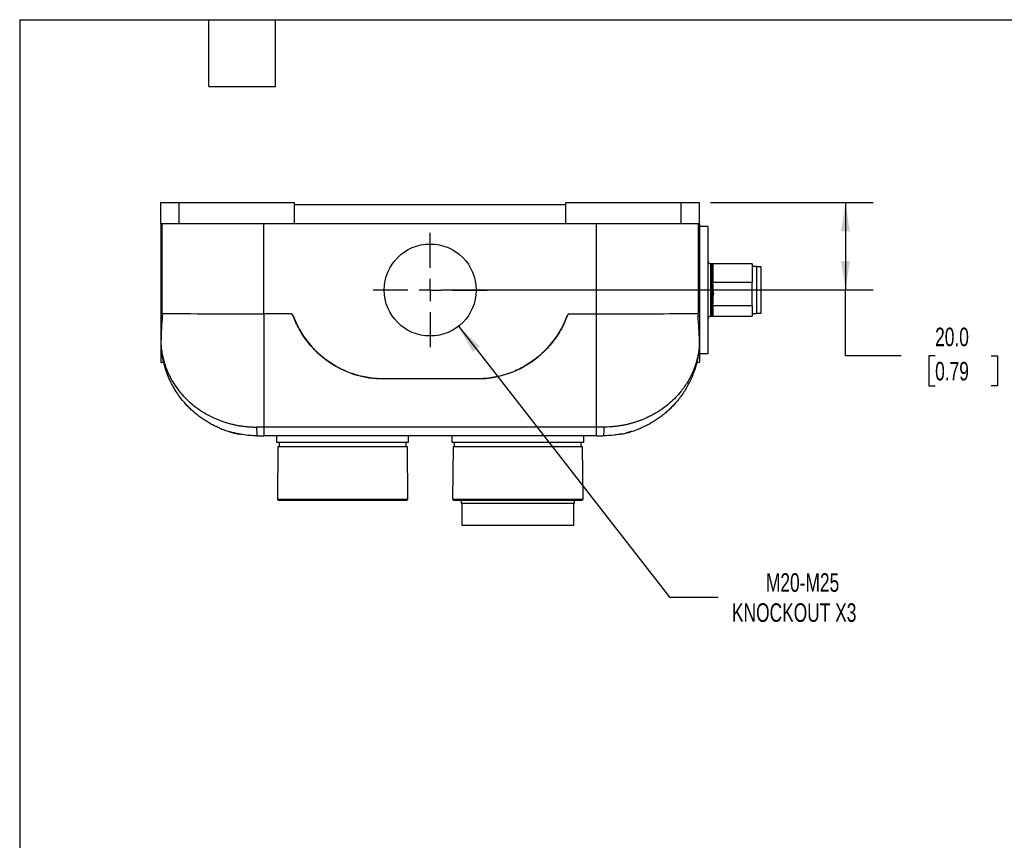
# Model space of a CAD drawing. Header units: millimetres. Extents: x 13 to 546, y 13 to 419.
# Tile 3 of 9: x 13 to 238, y 232 to 419. Entities that reach past the tile are written whole.
import ezdxf

# ---------------------------------------------------------------- set-up
doc = ezdxf.new("R2010")
doc.units = ezdxf.units.MM
doc.header["$LTSCALE"] = 2
doc.linetypes.add('SLD-Center', pattern=[19.05, 15.24, -1.27, 1.27, -1.27])
doc.linetypes.add('SLD-Solid', pattern=[0])
doc.layers.add('CENTER', color=40, linetype='SLD-Center')
doc.layers.add('DIMENSIONS', color=140, linetype='SLD-Solid', lineweight=25)
doc.layers.add('TEXT', color=140, linetype='SLD-Solid', lineweight=25)
doc.styles.add('SLDTEXTSTYLE0', font='TXT', dxfattribs={"width": 0.7})
doc.dimstyles.new('SLDDIMSTYLE1', dxfattribs={"dimtxt": 4.316016, "dimasz": 6.604, "dimexe": 0, "dimexo": 0.0625, "dimgap": 1.079004, "dimtad": 0, "dimtih": 1, "dimtoh": 1, "dimrnd": 1e-09, "dimzin": 4, "dimdsep": 46, "dimtxsty": 'SLDTEXTSTYLE0', "dimsah": 1, "dimcen": 0.09, "dimadec": 0, "dimazin": 1, "dimtfac": 1, "dimtofl": 0, "dimtmove": 0, "dimatfit": 3, "dimfxl": 0, "dimfrac": 2, "dimtolj": 1, "dimtzin": 12, "dimarcsym": 0})
doc.dimstyles.new('SLDDIMSTYLE5', dxfattribs={"dimtxt": 4.316016, "dimasz": 6.604, "dimexe": 0, "dimexo": 0.0625, "dimgap": 1.079004, "dimtad": 0, "dimtih": 1, "dimtoh": 1, "dimrnd": 1e-09, "dimzin": 12, "dimdsep": 46, "dimtxsty": 'SLDTEXTSTYLE0', "dimsah": 1, "dimcen": 0, "dimadec": 0, "dimazin": 3, "dimtfac": 1, "dimtofl": 0, "dimtmove": 0, "dimatfit": 3, "dimfxl": 0, "dimfrac": 2, "dimtolj": 1, "dimtzin": 12, "dimarcsym": 0})

# ---------------------------------------------------------------- blocks, each defined once
blk = doc.blocks.new('_D_9')
at = {"layer": 'DIMENSIONS'}
for p, q in [((170.47, 377.35), (207.6, 377.35)), ((201.25, 377.35), (201.25, 357.35)), ((108.97, 357.35), (207.6, 357.35)), ((201.25, 342.33), (201.25, 357.35)), ((213.95, 342.33), (201.25, 342.33)), ((221.72, 342.33), (220.28, 342.33)), ((220.28, 342.33), (220.28, 335.47)), ((234.55, 342.33), (236, 342.33)), ((236, 342.33), (236, 335.47)), ((220.28, 335.47), (221.72, 335.47)), ((236, 335.47), (234.55, 335.47))]:
    blk.add_line(p, q, dxfattribs=at)
for points in [[(201.25, 377.35), (200.23, 370.74), (202.26, 370.74)], [(201.25, 357.35), (202.26, 363.95), (200.23, 363.95)]]:
    blk.add_solid(points, dxfattribs=at)
at = {"layer": 'DIMENSIONS', "char_height": 4.233, "attachment_point": 1, "style": 'SLDTEXTSTYLE0'}
for s, insert in [('20.0', (221.72, 348.75)), ('0.79', (221.72, 340.93))]:
    blk.add_mtext(s, dxfattribs=dict(at, insert=insert))
blk = doc.blocks.new('_D_10')
at = {"layer": 'DIMENSIONS'}
for p, q in [((112.88, 349.06), (161.05, 287.19)), ((161.05, 287.19), (172.17, 287.19))]:
    blk.add_line(p, q, dxfattribs=at)
blk.add_solid([(112.88, 349.06), (116.14, 343.23), (117.74, 344.48)], dxfattribs=at)
at = {"layer": 'DIMENSIONS', "attachment_point": 1, "style": 'SLDTEXTSTYLE0'}
for s, insert, char_height in [('M20-M25', (183.09, 292.64), 4.233), ('KNOCKOUT X3', (175.34, 285.78), 4.2333)]:
    blk.add_mtext(s, dxfattribs=dict(at, insert=insert, char_height=char_height))
blk = doc.blocks.new('SW_CENTERMARKSYMBOL_7')
at = {"layer": 'CENTER', "color": 0}
for p, q in [((0, 5.08), (0, 13.04)), ((0, 0), (0, 2.54)), ((-5.08, 0), (-13.04, 0)), ((0, 0), (-2.54, 0)), ((0, 0), (0, -2.54)), ((0, 0), (2.54, 0)), ((5.08, 0), (13.04, 0)), ((0, -5.08), (0, -13.04))]:
    blk.add_line(p, q, dxfattribs=at)

msp = doc.modelspace()

# ---------------------------------------------------------------- linework, layer by layer
for p, q in [((44.933, 372.548), (44.933, 377.348)), ((44.933, 377.348), (49.133, 377.348)), ((49.133, 372.548), (49.133, 377.348)), ((49.133, 377.348), (75.433, 377.348)), ((75.433, 372.548), (75.433, 377.348)), ((75.433, 376.848), (137.433, 376.848)), ((137.433, 377.348), (163.733, 377.348)), ((137.433, 372.548), (137.433, 377.348)), ((163.733, 372.548), (163.733, 377.348)), ((163.733, 377.348), (167.933, 377.348)), ((167.933, 372.548), (167.933, 377.348)), ((44.933, 372.548), (49.133, 372.548)), ((44.933, 372.548), (44.933, 351.514)), ((45.144, 372.548), (45.144, 352.025)), ((49.133, 372.548), (75.433, 372.548)), ((68.433, 351.91), (68.433, 372.548)), ((75.433, 372.548), (137.433, 372.548)), ((137.433, 372.548), (163.733, 372.548)), ((144.433, 351.91), (144.433, 372.548)), ((163.733, 372.548), (167.933, 372.548)), ((167.722, 352.025), (167.722, 372.548)), ((167.933, 372.548), (167.933, 351.514)), ((169.933, 371.848), (167.933, 371.848)), ((169.933, 342.848), (169.933, 371.848)), ((170.733, 363.348), (170.433, 363.348)), ((170.433, 363.348), (170.433, 363.261)), ((170.433, 363.261), (170.433, 351.348)), ((170.733, 363.261), (170.733, 363.348)), ((170.733, 351.348), (170.733, 363.261)), ((179.933, 363.348), (170.933, 363.348)), ((170.933, 363.348), (170.933, 359.12)), ((179.933, 363.348), (179.933, 359.12)), ((180.933, 362.698), (179.933, 362.698)), ((180.933, 362.698), (180.933, 362.621)), ((181.983, 362.648), (180.933, 362.648)), ((180.933, 362.621), (180.933, 351.998)), ((181.983, 362.571), (181.983, 362.648)), ((181.983, 352.048), (181.983, 362.571)), ((170.933, 359.12), (179.933, 359.12)), ((170.933, 358.651), (170.933, 359.12)), ((179.933, 356.443), (179.933, 359.12)), ((179.933, 353.766), (179.933, 356.443)), ((170.933, 353.766), (170.933, 354.236)), ((179.933, 353.766), (170.933, 353.766)), ((170.933, 353.766), (170.933, 351.348)), ((179.933, 353.766), (179.933, 351.348)), ((44.933, 351.514), (45.269, 351.514)), ((44.933, 351.514), (44.933, 340.848)), ((74.78, 351.91), (68.433, 351.91)), ((68.433, 351.91), (68.433, 326.036)), ((138.086, 351.91), (144.433, 351.91)), ((144.433, 326.036), (144.433, 351.91)), ((167.597, 351.514), (167.933, 351.514)), ((167.933, 351.514), (167.933, 340.848)), ((170.433, 351.348), (170.733, 351.348)), ((170.933, 351.348), (179.933, 351.348)), ((179.933, 351.998), (180.933, 351.998)), ((180.933, 352.048), (181.983, 352.048)), ((44.976, 344.733), (44.969, 345.896)), ((167.89, 344.733), (167.897, 345.896)), ((167.933, 342.848), (169.933, 342.848)), ((44.933, 340.848), (45.558, 340.848)), ((167.303, 340.848), (167.933, 340.848)), ((117.299, 337.048), (95.567, 337.048)), ((68.433, 326.036), (66.792, 326.036)), ((144.433, 326.036), (68.433, 326.036)), ((68.433, 326.036), (68.433, 324.048)), ((146.074, 326.036), (144.433, 326.036)), ((144.433, 324.048), (144.433, 326.036)), ((144.433, 324.048), (68.433, 324.048)), ((71.433, 322.548), (71.433, 324.048)), ((101.433, 324.048), (101.433, 322.548)), ((111.433, 322.548), (111.433, 324.048)), ((141.433, 324.048), (141.433, 322.548)), ((101.433, 322.548), (71.433, 322.548)), ((71.639, 321.548), (71.535, 309.548)), ((101.227, 321.548), (71.639, 321.548)), ((71.933, 322.548), (71.933, 321.548)), ((100.933, 321.548), (100.933, 322.548)), ((101.331, 309.548), (101.227, 321.548)), ((141.433, 322.548), (111.433, 322.548)), ((111.639, 321.548), (111.535, 309.548)), ((141.227, 321.548), (111.639, 321.548)), ((111.933, 322.548), (111.933, 321.548)), ((140.933, 321.548), (140.933, 322.548)), ((141.331, 309.548), (141.227, 321.548)), ((71.535, 309.548), (71.733, 309.348)), ((71.535, 309.548), (101.331, 309.548)), ((71.733, 309.348), (101.133, 309.348)), ((101.133, 309.348), (101.331, 309.548)), ((111.535, 309.548), (111.733, 309.348)), ((111.535, 309.548), (141.331, 309.548)), ((111.733, 309.348), (141.133, 309.348)), ((113.483, 309.348), (113.483, 308.648)), ((113.633, 308.648), (113.633, 303.648)), ((139.233, 303.648), (139.233, 308.648)), ((139.383, 308.648), (139.383, 309.348)), ((141.133, 309.348), (141.331, 309.548))]:
    msp.add_line(p, q)
msp.add_circle((106.433, 357.348), 10.5)
for centre, radius, start, end in [((170.433, 363.848), 0.5, 180, 270), ((170.733, 363.148), 0.2, 0, 90), ((74.303, 351.148), 0.9, 20.18046, 52.94583), ((95.797, 359.048), 22, 200.18046, 270), ((117.069, 359.048), 22, 270.94711, 339.81954), ((138.563, 351.148), 0.9, 147.0059, 159.81954), ((170.433, 350.848), 0.5, 90, 180), ((170.733, 351.548), 0.2, 270, 0), ((46.976, 344.744), 2, 180.33333, 183.73697), ((165.89, 344.744), 2, 356.26303, 359.66667)]:
    msp.add_arc(centre, radius, start, end)
for centre, start_param, end_param in [((68.433, 352.048), 3.309122, 4.712389), ((144.433, 352.048), 4.712389, 6.1156559)]:
    msp.add_ellipse(centre, major_axis=(23.619, 0), ratio=0.0058178, start_param=start_param, end_param=end_param)
for points in [[(170.933, 358.651), (170.933, 357.137), (170.933, 355.546), (170.933, 354.236)], [(66.933, 324.048), (67.433, 324.048), (67.932, 324.048), (68.433, 324.048)], [(144.433, 324.048), (144.935, 324.048), (145.433, 324.048), (145.933, 324.048)]]:
    msp.add_open_spline(points, degree=3)
for points, knots in [([(170.933, 357.899), (170.933, 357.653), (170.963, 357.409), (171.038, 356.925), (171.086, 356.684), (171.133, 356.443)], [0, 0, 0, 0, 0.5, 0.5, 1, 1, 1, 1]), ([(170.933, 354.988), (170.933, 355.233), (170.963, 355.477), (171.038, 355.962), (171.086, 356.203), (171.133, 356.443)], [0, 0, 0, 0, 0.5, 0.5, 1, 1, 1, 1]), ([(45.269, 351.514), (45.194, 350.452), (45.118, 349.454), (45.003, 347.582), (44.964, 346.707), (44.969, 345.896)], [0, 0, 0, 0, 0.5, 0.5, 1, 1, 1, 1]), ([(45.42, 352.048), (45.385, 352.048), (45.352, 351.998), (45.299, 351.812), (45.28, 351.675), (45.269, 351.514)], [0, 0, 0, 0, 0.5, 0.5, 1, 1, 1, 1]), ([(75.148, 351.458), (75.113, 351.551), (75.064, 351.638), (74.938, 351.793), (74.864, 351.858), (74.78, 351.91)], [0, 0, 0, 0, 0.5, 0.5, 1, 1, 1, 1]), ([(95.567, 337.048), (94.457, 337.059), (93.355, 337.154), (91.165, 337.511), (90.087, 337.772), (88.506, 338.283), (87.984, 338.473), (86.959, 338.892), (86.455, 339.121), (85.465, 339.616), (84.977, 339.883), (84.026, 340.452), (83.563, 340.754), (82.206, 341.711), (81.348, 342.42), (79.752, 343.954), (79.01, 344.784), (77.664, 346.541), (77.055, 347.474), (75.989, 349.41), (75.531, 350.415), (75.148, 351.458)], [0, 0, 0, 0, 0.125, 0.125, 0.25, 0.25, 0.3125, 0.3125, 0.375, 0.375, 0.4375, 0.4375, 0.5, 0.5, 0.625, 0.625, 0.75, 0.75, 0.875, 0.875, 1, 1, 1, 1]), ([(137.718, 351.458), (137.335, 350.415), (136.876, 349.409), (135.807, 347.466), (135.2, 346.537), (134.188, 345.218), (133.834, 344.79), (133.095, 343.965), (132.711, 343.567), (131.913, 342.8), (131.498, 342.43), (130.643, 341.725), (130.203, 341.389), (128.847, 340.432), (127.891, 339.861), (125.911, 338.872), (124.88, 338.45), (122.774, 337.771), (121.691, 337.509), (119.51, 337.154), (118.409, 337.059), (117.299, 337.048)], [0, 0, 0, 0, 0.125, 0.125, 0.25, 0.25, 0.3125, 0.3125, 0.375, 0.375, 0.4375, 0.4375, 0.5, 0.5, 0.625, 0.625, 0.75, 0.75, 0.875, 0.875, 1, 1, 1, 1]), ([(138.086, 351.91), (138.002, 351.858), (137.927, 351.791), (137.801, 351.636), (137.753, 351.551), (137.718, 351.458)], [0, 0, 0, 0, 0.5, 0.5, 1, 1, 1, 1]), ([(167.446, 352.048), (167.481, 352.048), (167.514, 351.998), (167.567, 351.812), (167.586, 351.675), (167.597, 351.514)], [0, 0, 0, 0, 0.5, 0.5, 1, 1, 1, 1]), ([(167.897, 345.896), (167.902, 346.707), (167.863, 347.582), (167.748, 349.454), (167.672, 350.452), (167.597, 351.514)], [0, 0, 0, 0, 0.5, 0.5, 1, 1, 1, 1]), ([(44.976, 344.733), (44.976, 344.732), (44.976, 344.73), (44.977, 344.714), (44.979, 344.689), (44.981, 344.653), (44.985, 344.608), (44.989, 344.553), (44.994, 344.488), (45.001, 344.413), (45.014, 344.263), (45.041, 344.002), (45.087, 343.622), (45.151, 343.171), (45.24, 342.65), (45.397, 341.875), (45.63, 340.967), (45.925, 340.046), (46.172, 339.376), (46.473, 338.632), (46.87, 337.768), (47.423, 336.735), (48.143, 335.557), (49.079, 334.259), (50.364, 332.785), (51.836, 331.393), (53.515, 330.102), (55.292, 328.99), (56.796, 328.231), (57.951, 327.739), (58.725, 327.443), (59.508, 327.175), (60.299, 326.935), (61.098, 326.723), (61.903, 326.54), (62.712, 326.384), (63.525, 326.257), (64.34, 326.158), (65.157, 326.088), (65.974, 326.044), (66.52, 326.039), (66.792, 326.036)], [0, 0, 0, 0, 0.0028726, 0.0058693, 0.009008, 0.0123043, 0.0157716, 0.0194214, 0.0232636, 0.0273067, 0.0315581, 0.045677, 0.0625822, 0.0794067, 0.0999653, 0.1242611, 0.1695664, 0.2051947, 0.2311491, 0.2474321, 0.2919998, 0.3331087, 0.3707661, 0.4348954, 0.4948309, 0.5622479, 0.6263283, 0.6872386, 0.7451726, 0.7678375, 0.7901781, 0.812212, 0.8339577, 0.8554345, 0.8766623, 0.8976617, 0.918454, 0.9390611, 0.9595057, 0.9798108, 1, 1, 1, 1]), ([(58.367, 325.785), (58.002, 325.946), (57.289, 326.26), (56.275, 326.792), (55.303, 327.361), (54.356, 327.985), (53.469, 328.637), (52.639, 329.314), (51.86, 330.011), (51.103, 330.758), (50.28, 331.652), (49.413, 332.713), (48.532, 333.957), (47.723, 335.286), (46.998, 336.697), (46.486, 337.899), (46.136, 338.861), (45.905, 339.566), (45.698, 340.279), (45.52, 340.984), (45.382, 341.613), (45.278, 342.155), (45.202, 342.61), (45.142, 343.017), (45.095, 343.374), (45.06, 343.683), (45.033, 343.944), (45.013, 344.165), (44.999, 344.344), (44.988, 344.487), (44.981, 344.591), (44.98, 344.607), (44.98, 344.614)], [0, 0, 0, 0, 0.041299, 0.080526, 0.1206596, 0.1617383, 0.2037982, 0.2422513, 0.2819303, 0.3228552, 0.3650439, 0.4243202, 0.4858913, 0.5497879, 0.6160375, 0.6846645, 0.7160683, 0.7479668, 0.7809069, 0.8131109, 0.8434423, 0.8661555, 0.8869044, 0.9056926, 0.9225248, 0.9371746, 0.950237, 0.9617328, 0.9720646, 0.9810658, 0.9910745, 1, 1, 1, 1]), ([(167.89, 344.733), (167.89, 344.732), (167.89, 344.73), (167.889, 344.716), (167.888, 344.694), (167.886, 344.666), (167.883, 344.631), (167.88, 344.591), (167.876, 344.547), (167.872, 344.499), (167.868, 344.448), (167.863, 344.394), (167.858, 344.338), (167.853, 344.279), (167.847, 344.219), (167.841, 344.159), (167.834, 344.097), (167.828, 344.034), (167.82, 343.97), (167.813, 343.905), (167.805, 343.84), (167.797, 343.774), (167.789, 343.707), (167.78, 343.639), (167.771, 343.572), (167.762, 343.504), (167.752, 343.435), (167.742, 343.366), (167.732, 343.297), (167.721, 343.228), (167.71, 343.159), (167.699, 343.089), (167.688, 343.019), (167.676, 342.949), (167.664, 342.879), (167.651, 342.809), (167.639, 342.739), (167.626, 342.668), (167.612, 342.597), (167.599, 342.527), (167.585, 342.456), (167.57, 342.385), (167.556, 342.314), (167.541, 342.242), (167.526, 342.171), (167.51, 342.1), (167.494, 342.028), (167.478, 341.957), (167.462, 341.885), (167.445, 341.814), (167.428, 341.742), (167.411, 341.671), (167.393, 341.599), (167.375, 341.528), (167.357, 341.456), (167.339, 341.385), (167.32, 341.313), (167.301, 341.242), (167.281, 341.17), (167.262, 341.099), (167.242, 341.027), (167.221, 340.956), (167.201, 340.884), (167.18, 340.813), (167.159, 340.741), (167.137, 340.67), (167.115, 340.598), (167.093, 340.527), (167.071, 340.456), (167.048, 340.384), (167.025, 340.313), (167.001, 340.242), (166.978, 340.171), (166.954, 340.099), (166.929, 340.028), (166.905, 339.957), (166.88, 339.886), (166.855, 339.815), (166.829, 339.743), (166.803, 339.672), (166.777, 339.601), (166.751, 339.53), (166.724, 339.459), (166.697, 339.388), (166.669, 339.317), (166.642, 339.247), (166.613, 339.176), (166.585, 339.105), (166.556, 339.034), (166.527, 338.963), (166.498, 338.893), (166.468, 338.822), (166.438, 338.751), (166.408, 338.681), (166.378, 338.61), (166.347, 338.54), (166.315, 338.47), (166.284, 338.399), (166.252, 338.329), (166.22, 338.259), (166.187, 338.188), (166.154, 338.118), (166.121, 338.048), (166.088, 337.978), (166.054, 337.908), (166.02, 337.838), (165.985, 337.768), (165.95, 337.698), (165.915, 337.628), (165.88, 337.559), (165.844, 337.489), (165.808, 337.419), (165.771, 337.35), (165.735, 337.28), (165.697, 337.211), (165.66, 337.142), (165.622, 337.072), (165.584, 337.003), (165.546, 336.934), (165.507, 336.865), (165.287, 336.476), (164.858, 335.774), (164.252, 334.906), (163.494, 333.924), (162.54, 332.833), (161.151, 331.5), (159.788, 330.425), (158.554, 329.599), (157.598, 329.028), (156.641, 328.519), (155.781, 328.11), (155.018, 327.783), (154.347, 327.519), (153.659, 327.273), (152.956, 327.047), (152.237, 326.841), (151.503, 326.656), (150.756, 326.495), (149.996, 326.356), (149.226, 326.241), (148.448, 326.15), (147.661, 326.085), (146.87, 326.044), (146.339, 326.039), (146.074, 326.036)], [0, 0, 0, 0, 0.0028574, 0.0057044, 0.0085483, 0.0113923, 0.0142356, 0.0170742, 0.0199021, 0.0227188, 0.0255278, 0.0283315, 0.0311313, 0.0339277, 0.0367204, 0.0395091, 0.0422942, 0.0450763, 0.0478559, 0.0506334, 0.0534091, 0.0561832, 0.0589561, 0.0617278, 0.0644985, 0.0672683, 0.0700373, 0.0728055, 0.0755729, 0.0783396, 0.0811056, 0.083871, 0.0866358, 0.0894001, 0.0921638, 0.0949272, 0.0976901, 0.1004526, 0.1032148, 0.1059767, 0.1087383, 0.1114996, 0.1142607, 0.1170216, 0.1197823, 0.1225428, 0.1253033, 0.1280636, 0.1308238, 0.1335839, 0.136344, 0.139104, 0.141864, 0.144624, 0.147384, 0.150144, 0.152904, 0.1556639, 0.1584239, 0.1611838, 0.1639438, 0.1667037, 0.1694637, 0.1722236, 0.1749835, 0.1777434, 0.1805033, 0.1832632, 0.1860231, 0.1887829, 0.1915428, 0.1943027, 0.1970626, 0.1998224, 0.2025823, 0.2053422, 0.2081021, 0.210862, 0.2136219, 0.2163818, 0.2191417, 0.2219017, 0.2246616, 0.2274216, 0.2301817, 0.2329417, 0.2357018, 0.2384619, 0.2412221, 0.2439823, 0.2467426, 0.2495029, 0.2522632, 0.2550237, 0.2577842, 0.2605447, 0.2633054, 0.2660661, 0.2688269, 0.2715878, 0.2743488, 0.2771099, 0.2798711, 0.2826325, 0.2853939, 0.2881555, 0.2909172, 0.2936791, 0.2964411, 0.2992032, 0.3019656, 0.3047281, 0.3074907, 0.3102536, 0.3130166, 0.3157799, 0.3185433, 0.321307, 0.3240709, 0.326835, 0.3295994, 0.3707641, 0.4120206, 0.4371288, 0.4948213, 0.5539165, 0.6195126, 0.6531841, 0.6853399, 0.7160074, 0.745186, 0.7646656, 0.7841719, 0.8036997, 0.8232467, 0.8428138, 0.8624055, 0.8820227, 0.9016594, 0.9213101, 0.9409708, 0.9606392, 0.980315, 1, 1, 1, 1]), ([(167.886, 344.614), (167.886, 344.607), (167.885, 344.591), (167.878, 344.487), (167.867, 344.344), (167.837, 343.972), (167.766, 343.285), (167.619, 342.295), (167.417, 341.269), (167.155, 340.216), (166.845, 339.187), (166.454, 338.086), (165.972, 336.935), (165.386, 335.744), (164.739, 334.608), (164.039, 333.53), (163.29, 332.511), (162.528, 331.589), (161.763, 330.758), (161.006, 330.011), (160.227, 329.314), (159.397, 328.638), (158.51, 327.985), (157.563, 327.361), (156.591, 326.792), (155.528, 326.232), (154.754, 325.902), (154.33, 325.722)], [0, 0, 0, 0, 0.0088714, 0.0188206, 0.0277662, 0.0380375, 0.0823415, 0.1259144, 0.1742034, 0.2204901, 0.2677196, 0.3134036, 0.370423, 0.4257951, 0.4795339, 0.5316542, 0.5821727, 0.6311076, 0.6730397, 0.713717, 0.7531573, 0.7913805, 0.8331859, 0.8740173, 0.9139105, 0.9529039, 1, 1, 1, 1]), ([(66.792, 326.036), (66.793, 325.508), (66.808, 325.002), (66.86, 324.257), (66.896, 324.048), (66.933, 324.048)], [0, 0, 0, 0, 0.5, 0.5, 1, 1, 1, 1]), ([(146.074, 326.036), (146.073, 325.589), (146.047, 324.546), (145.975, 324.048), (145.933, 324.048)], [0, 0, 0, 0, 0.4285714, 1, 1, 1, 1]), ([(58.333, 325.8), (58.689, 325.656), (59.397, 325.369), (60.551, 324.993), (61.75, 324.655), (62.582, 324.487), (62.998, 324.403)], [0, 0, 0, 0, 0.2529386, 0.5036059, 0.7524778, 1, 1, 1, 1]), ([(63.363, 324.345), (63.282, 324.357), (62.754, 324.431), (62.09, 324.585), (61.42, 324.748), (60.999, 324.862), (60.678, 324.955), (60.475, 325.017), (60.385, 325.045), (60.399, 325.041), (60.402, 325.04)], [0, 0, 0, 0, 0.0464564, 0.3042387, 0.4365423, 0.5688297, 0.7005488, 0.8322392, 0.9590428, 1, 1, 1, 1]), ([(66.933, 324.048), (66.364, 324.062), (65.219, 324.089), (63.732, 324.257), (62.839, 324.444), (62.495, 324.516)], [0, 0, 0, 0, 0.378371, 0.7609446, 1, 1, 1, 1]), ([(150.332, 324.522), (149.721, 324.398), (148.289, 324.108), (146.792, 324.07), (145.933, 324.048)], [0, 0, 0, 0, 0.4264108, 1, 1, 1, 1]), ([(149.921, 324.415), (149.831, 324.398), (149.529, 324.34), (149.058, 324.267), (148.679, 324.222), (148.533, 324.205)], [0, 0, 0, 0, 0.2072424, 0.6951701, 1, 1, 1, 1]), ([(149.842, 324.398), (150.263, 324.483), (151.107, 324.652), (152.323, 324.995), (153.497, 325.379), (154.218, 325.673), (154.581, 325.821)], [0, 0, 0, 0, 0.2465128, 0.4950757, 0.7460949, 1, 1, 1, 1]), ([(152.464, 325.04), (152.464, 325.039), (152.463, 325.039), (152.14, 324.943), (151.643, 324.791), (151.203, 324.692), (151.118, 324.673)], [0, 0, 0, 0, 0.1341593, 0.5175718, 0.9062598, 1, 1, 1, 1]), ([(113.483, 308.648), (113.483, 308.648), (113.82, 308.648), (115.117, 308.648), (116.077, 308.648), (118.475, 308.648), (119.911, 308.648), (123.043, 308.648), (124.738, 308.648), (128.128, 308.648), (129.823, 308.648), (132.955, 308.648), (134.391, 308.648), (136.789, 308.648), (137.749, 308.648), (139.046, 308.648), (139.383, 308.648), (139.383, 308.648)], [0, 0, 0, 0, 0.125, 0.125, 0.25, 0.25, 0.375, 0.375, 0.5, 0.5, 0.625, 0.625, 0.75, 0.75, 0.875, 0.875, 1, 1, 1, 1]), ([(113.633, 303.648), (113.633, 303.648), (113.966, 303.648), (115.249, 303.648), (116.197, 303.648), (118.567, 303.648), (119.987, 303.648), (123.083, 303.648), (124.757, 303.648), (128.109, 303.648), (129.783, 303.648), (132.879, 303.648), (134.299, 303.648), (136.669, 303.648), (137.617, 303.648), (138.9, 303.648), (139.233, 303.648), (139.233, 303.648)], [0, 0, 0, 0, 0.125, 0.125, 0.25, 0.25, 0.375, 0.375, 0.5, 0.5, 0.625, 0.625, 0.75, 0.75, 0.875, 0.875, 1, 1, 1, 1])]:
    msp.add_open_spline(points, degree=3, knots=knots)
at = {"layer": 'TEXT'}
for p, q in [((12.7, 419.1), (546.1, 419.1)), ((12.7, 419.1), (12.7, 12.7)), ((55.88, 403.86), (55.88, 419.1)), ((71.12, 403.86), (71.12, 419.1)), ((55.88, 403.86), (71.12, 403.86))]:
    msp.add_line(p, q, dxfattribs=at)

# ---------------------------------------------------------------- block references
at = {"layer": 'CENTER'}
msp.add_blockref('SW_CENTERMARKSYMBOL_7', (106.433, 357.348), dxfattribs=at)

# ---------------------------------------------------------------- dimensions: what is measured, and where the dimension line sits
at = {"layer": 'DIMENSIONS'}
dim = msp.add_linear_dim(base=(201.245, 357.348), p1=(167.933, 377.348), p2=(106.433, 357.348), angle=90, dimstyle='SLDDIMSTYLE1', dxfattribs=at)
dim.commit()
dim.dimension.update_dxf_attribs({"geometry": '_D_9', "text_midpoint": (201.245, 342.331), "dimtype": 160})
dim = msp.add_diameter_dim_2p(p1=(99.983, 365.633), p2=(112.883, 349.062), text='M20-M25\\PKNOCKOUT X3', dimstyle='SLDDIMSTYLE5', override={"dimpost": '<>'}, dxfattribs=at)
dim.commit()
dim.dimension.update_dxf_attribs({"geometry": '_D_10', "text_midpoint": (196.308, 287.186), "dimtype": 163})

doc.saveas('drawing.dxf')
